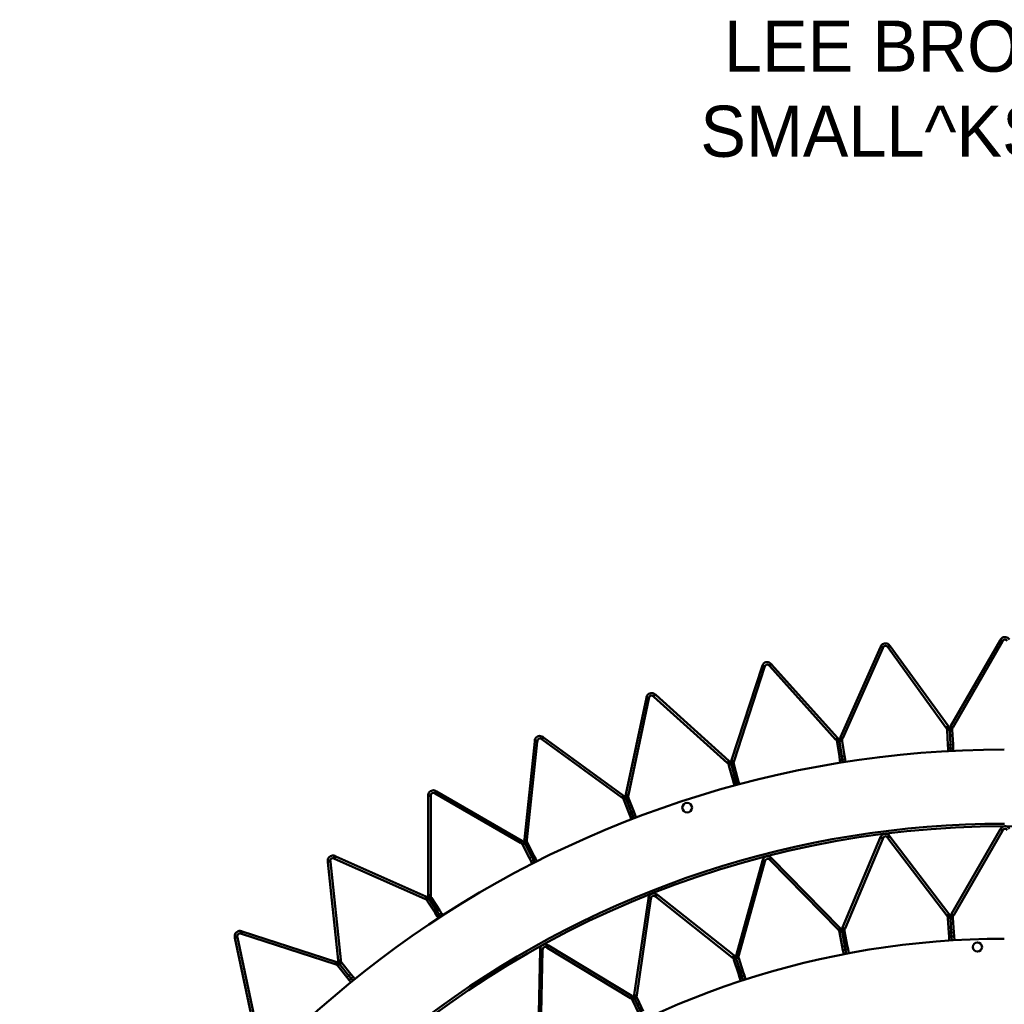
# Model space of a CAD drawing. Header units: millimetres. Extents: x 317 to 1217, y 559 to 3427.
# Tile 16 of 23: x 381 to 767, y 1314 to 1699. Entities that reach past the tile are written whole.
import ezdxf

# ---------------------------------------------------------------- set-up
doc = ezdxf.new("R2010")
doc.units = ezdxf.units.MM
for name, color, linetype, lineweight in [('Symbol (ISO)', 7, 'Continuous', 25), ('Visible (ISO)', 7, 'Continuous', 50), ('Visible Narrow (ISO)', 7, 'Continuous', 35)]:
    doc.layers.add(name, color=color, linetype=linetype, lineweight=lineweight)
doc.styles.add('Note Text (ISO)', font='tahoma.ttf')

msp = doc.modelspace()

# ---------------------------------------------------------------- linework, layer by layer
at = {"layer": 'Visible (ISO)'}
for p, q in [((745.78, 1423.17), (765.07, 1456.57)), ((765.24, 1456.86), (765.07, 1456.57)), ((765.24, 1456.86), (765.72, 1456.58)), ((765.72, 1456.58), (766.1, 1456.36)), ((702.54, 1418.69), (718.23, 1453.92)), ((719.14, 1453.51), (703.45, 1418.28)), ((718.36, 1454.23), (718.23, 1453.92)), ((718.36, 1454.23), (718.88, 1454)), ((718.88, 1454), (719.28, 1453.82)), ((719.14, 1453.51), (719.28, 1453.82)), ((721.36, 1454.26), (721, 1454)), ((721, 1454), (721.2, 1453.73)), ((743.87, 1422.53), (721.2, 1453.73)), ((721.81, 1454.59), (721.36, 1454.26)), ((722.01, 1454.31), (721.81, 1454.59)), ((722.01, 1454.31), (744.68, 1423.11)), ((765.93, 1456.07), (746.65, 1422.67)), ((765.93, 1456.07), (766.1, 1456.36)), ((660, 1409.7), (671.92, 1446.38)), ((672.87, 1446.07), (660.95, 1409.39)), ((672.03, 1446.7), (671.92, 1446.38)), ((672.03, 1446.7), (672.56, 1446.53)), ((672.56, 1446.53), (672.98, 1446.39)), ((672.87, 1446.07), (672.98, 1446.39)), ((675, 1447.05), (674.67, 1446.75)), ((674.67, 1446.75), (674.9, 1446.5)), ((700.7, 1417.84), (674.9, 1446.5)), ((675.41, 1447.42), (675, 1447.05)), ((675.64, 1447.17), (675.41, 1447.42)), ((675.64, 1447.17), (701.45, 1418.51)), ((618.64, 1396.32), (626.66, 1434.05)), ((627.63, 1433.84), (619.62, 1396.12)), ((626.73, 1434.38), (626.66, 1434.05)), ((626.73, 1434.38), (627.27, 1434.26)), ((627.27, 1434.26), (627.7, 1434.17)), ((627.63, 1433.84), (627.7, 1434.17)), ((629.65, 1435.03), (629.35, 1434.71)), ((629.35, 1434.71), (629.6, 1434.48)), ((658.26, 1408.67), (629.6, 1434.48)), ((630.02, 1435.45), (629.65, 1435.03)), ((630.27, 1435.22), (630.02, 1435.45)), ((630.27, 1435.22), (658.93, 1409.42)), ((743.87, 1422.53), (744.12, 1422.18)), ((744.47, 1422.44), (744.12, 1422.18)), ((744.93, 1422.77), (744.47, 1422.44)), ((744.93, 1422.77), (744.68, 1423.11)), ((745.78, 1423.17), (745.57, 1422.8)), ((745.57, 1422.8), (746.06, 1422.52)), ((745.87, 1421.73), (746.3, 1421.75)), ((746.06, 1422.52), (746.44, 1422.3)), ((746.32, 1421.52), (746.3, 1421.75)), ((746.44, 1422.3), (746.65, 1422.67)), ((585.8, 1418.34), (585.54, 1417.99)), ((585.54, 1417.99), (585.81, 1417.79)), ((586.13, 1418.79), (585.8, 1418.34)), ((586.4, 1418.6), (586.13, 1418.79)), ((586.4, 1418.6), (617.6, 1395.93)), ((701.73, 1418.2), (701.31, 1417.82)), ((701.73, 1418.2), (701.45, 1418.51)), ((702.54, 1418.69), (702.37, 1418.3)), ((702.37, 1418.3), (702.88, 1418.07)), ((702.88, 1418.07), (703.28, 1417.89)), ((703.28, 1417.89), (703.45, 1418.28)), ((744.75, 1421.67), (744.31, 1421.65)), ((744.31, 1421.65), (744.32, 1421.41)), ((744.62, 1415.71), (744.32, 1421.41)), ((745.31, 1421.7), (744.75, 1421.67)), ((745.31, 1421.7), (745.87, 1421.73)), ((745.31, 1421.7), (745.32, 1421.46)), ((745.32, 1421.46), (745.31, 1421.7)), ((745.62, 1415.76), (745.32, 1421.46)), ((745.32, 1421.46), (745.62, 1415.76)), ((746.32, 1421.52), (746.62, 1415.82)), ((578.9, 1378.69), (582.93, 1417.05)), ((583.92, 1416.94), (579.89, 1378.59)), ((582.96, 1417.39), (582.93, 1417.05)), ((582.96, 1417.39), (583.52, 1417.33)), ((583.52, 1417.33), (583.96, 1417.28)), ((583.92, 1416.94), (583.96, 1417.28)), ((617.02, 1395.12), (585.81, 1417.79)), ((700.7, 1417.84), (700.99, 1417.53)), ((701.31, 1417.82), (700.99, 1417.53)), ((701.67, 1417.08), (701.23, 1417.01)), ((701.23, 1417.01), (701.27, 1416.78)), ((702.16, 1411.14), (701.27, 1416.78)), ((702.22, 1417.17), (701.67, 1417.08)), ((702.22, 1417.17), (702.77, 1417.26)), ((702.22, 1417.17), (702.26, 1416.94)), ((702.26, 1416.94), (702.22, 1417.17)), ((703.15, 1411.3), (702.26, 1416.94)), ((702.26, 1416.94), (703.15, 1411.3)), ((702.77, 1417.26), (703.21, 1417.33)), ((703.24, 1417.09), (703.21, 1417.33)), ((703.24, 1417.09), (704.14, 1411.46)), ((744.69, 1414.25), (744.62, 1415.71)), ((744.69, 1414.25), (745.69, 1414.3)), ((744.75, 1413.26), (744.69, 1414.25)), ((745.69, 1414.3), (745.62, 1415.76)), ((745.62, 1415.76), (745.69, 1414.3)), ((745.69, 1414.3), (746.69, 1414.35)), ((745.69, 1414.3), (745.75, 1413.31)), ((745.69, 1414.3), (745.75, 1413.31)), ((746.62, 1415.82), (746.69, 1414.35)), ((746.74, 1413.36), (746.69, 1414.35)), ((702.39, 1409.7), (702.16, 1411.14)), ((703.38, 1409.85), (703.15, 1411.3)), ((703.15, 1411.3), (703.38, 1409.85)), ((704.14, 1411.46), (704.37, 1410.01)), ((658.26, 1408.67), (658.58, 1408.39)), ((658.87, 1408.72), (658.58, 1408.39)), ((659.25, 1409.13), (658.87, 1408.72)), ((659.3, 1408.02), (658.88, 1407.9)), ((658.88, 1407.9), (658.94, 1407.68)), ((659.25, 1409.13), (658.93, 1409.42)), ((660.41, 1402.16), (658.94, 1407.68)), ((659.84, 1408.16), (659.3, 1408.02)), ((659.84, 1408.16), (660.38, 1408.31)), ((659.84, 1408.16), (659.9, 1407.94)), ((659.9, 1407.94), (659.84, 1408.16)), ((660, 1409.7), (659.87, 1409.3)), ((659.87, 1409.3), (660.4, 1409.13)), ((661.38, 1402.42), (659.9, 1407.94)), ((659.9, 1407.94), (661.38, 1402.42)), ((660.38, 1408.31), (660.81, 1408.42)), ((660.4, 1409.13), (660.82, 1408.99)), ((660.87, 1408.19), (660.81, 1408.42)), ((660.82, 1408.99), (660.95, 1409.39)), ((660.87, 1408.19), (662.35, 1402.68)), ((702.39, 1409.7), (703.38, 1409.85)), ((702.55, 1408.71), (702.39, 1409.7)), ((703.38, 1409.85), (704.37, 1410.01)), ((703.38, 1409.85), (703.53, 1408.87)), ((703.38, 1409.85), (703.53, 1408.87)), ((704.52, 1409.03), (704.37, 1410.01)), ((662.35, 1402.68), (662.73, 1401.27)), ((660.79, 1400.75), (660.41, 1402.16)), ((660.79, 1400.75), (661.76, 1401.01)), ((661.05, 1399.79), (660.79, 1400.75)), ((661.76, 1401.01), (661.38, 1402.42)), ((661.38, 1402.42), (661.76, 1401.01)), ((661.76, 1401.01), (662.73, 1401.27)), ((661.76, 1401.01), (662.02, 1400.05)), ((661.76, 1401.01), (662.02, 1400.05)), ((662.98, 1400.31), (662.73, 1401.27)), ((541.22, 1395.91), (541.78, 1395.91)), ((541.22, 1395.91), (541.22, 1395.57)), ((541.22, 1357.01), (541.22, 1395.57)), ((541.78, 1395.91), (542.22, 1395.91)), ((542.22, 1395.57), (542.22, 1395.91)), ((542.22, 1395.57), (542.22, 1357.01)), ((543.94, 1397.16), (543.72, 1396.78)), ((543.72, 1396.78), (544.01, 1396.61)), ((544.22, 1397.64), (543.94, 1397.16)), ((577.41, 1377.32), (544.01, 1396.61)), ((544.51, 1397.47), (544.22, 1397.64)), ((544.51, 1397.47), (577.91, 1378.19)), ((617.02, 1395.12), (617.36, 1394.87)), ((617.62, 1395.22), (617.36, 1394.87)), ((617.95, 1395.68), (617.6, 1395.93)), ((617.95, 1395.68), (617.62, 1395.22)), ((618.64, 1394.78), (618.12, 1394.57)), ((618.64, 1396.32), (618.55, 1395.91)), ((618.55, 1395.91), (619.1, 1395.79)), ((618.64, 1394.78), (619.16, 1394.98)), ((618.64, 1394.78), (618.72, 1394.56)), ((618.72, 1394.56), (618.64, 1394.78)), ((619.1, 1395.79), (619.53, 1395.7)), ((619.16, 1394.98), (619.57, 1395.13)), ((619.53, 1395.7), (619.62, 1396.12)), ((619.66, 1394.91), (619.57, 1395.13)), ((619.66, 1394.91), (621.7, 1389.59)), ((618.12, 1394.57), (617.7, 1394.42)), ((617.7, 1394.42), (617.79, 1394.2)), ((619.83, 1388.87), (617.79, 1394.2)), ((620.77, 1389.23), (618.72, 1394.56)), ((618.72, 1394.56), (620.77, 1389.23)), ((620.36, 1387.5), (619.83, 1388.87)), ((620.36, 1387.5), (621.29, 1387.86)), ((620.72, 1386.57), (620.36, 1387.5)), ((621.29, 1387.86), (620.77, 1389.23)), ((620.77, 1389.23), (621.29, 1387.86)), ((621.29, 1387.86), (622.23, 1388.22)), ((621.29, 1387.86), (621.65, 1386.93)), ((621.29, 1387.86), (621.65, 1386.93)), ((621.7, 1389.59), (622.23, 1388.22)), ((622.58, 1387.29), (622.23, 1388.22)), ((703.44, 1344.32), (718.18, 1379.38)), ((718.31, 1379.69), (718.18, 1379.38)), ((718.31, 1379.69), (718.83, 1379.48)), ((718.83, 1379.48), (719.23, 1379.31)), ((721.3, 1379.79), (720.95, 1379.52)), ((720.95, 1379.52), (721.16, 1379.25)), ((721.75, 1380.13), (721.3, 1379.79)), ((721.96, 1379.86), (721.75, 1380.13)), ((721.96, 1379.86), (744.95, 1349.56)), ((746.05, 1349.63), (765.06, 1382.57)), ((765.93, 1382.07), (746.91, 1349.13)), ((765.24, 1382.86), (765.06, 1382.57)), ((765.24, 1382.86), (765.72, 1382.58)), ((765.72, 1382.58), (766.1, 1382.36)), ((765.93, 1382.07), (766.1, 1382.36)), ((577.41, 1377.32), (577.78, 1377.11)), ((578, 1377.49), (577.78, 1377.11)), ((578.28, 1377.98), (577.91, 1378.19)), ((578.28, 1377.98), (578, 1377.49)), ((578.56, 1376.9), (578.17, 1376.7)), ((578.17, 1376.7), (578.28, 1376.49)), ((580.87, 1371.4), (578.28, 1376.49)), ((579.06, 1377.15), (578.56, 1376.9)), ((578.9, 1378.69), (578.85, 1378.27)), ((578.85, 1378.27), (579.41, 1378.21)), ((579.06, 1377.15), (579.56, 1377.41)), ((579.06, 1377.15), (579.17, 1376.94)), ((579.17, 1376.94), (579.06, 1377.15)), ((581.76, 1371.86), (579.17, 1376.94)), ((579.17, 1376.94), (581.76, 1371.86)), ((579.41, 1378.21), (579.85, 1378.17)), ((579.56, 1377.41), (579.95, 1377.61)), ((579.85, 1378.17), (579.89, 1378.59)), ((580.06, 1377.4), (579.95, 1377.61)), ((580.06, 1377.4), (582.65, 1372.31)), ((719.1, 1378.99), (704.36, 1343.93)), ((719.1, 1378.99), (719.23, 1379.31)), ((744.15, 1348.96), (721.16, 1379.25)), ((504.52, 1371.72), (504.34, 1371.31)), ((504.75, 1372.23), (504.52, 1371.72)), ((505.06, 1372.09), (504.75, 1372.23)), ((505.06, 1372.09), (540.29, 1356.4)), ((582.42, 1370.55), (581.76, 1371.86)), ((581.76, 1371.86), (582.42, 1370.55)), ((582.65, 1372.31), (583.31, 1371.01)), ((501.94, 1370.19), (502.5, 1370.25)), ((501.94, 1370.19), (501.98, 1369.85)), ((506.01, 1331.5), (501.98, 1369.85)), ((502.5, 1370.25), (502.94, 1370.3)), ((502.97, 1369.96), (502.94, 1370.3)), ((502.97, 1369.96), (507.01, 1331.6)), ((504.34, 1371.31), (504.65, 1371.18)), ((539.88, 1355.49), (504.65, 1371.18)), ((581.53, 1370.1), (580.87, 1371.4)), ((581.53, 1370.1), (582.42, 1370.55)), ((581.98, 1369.21), (581.53, 1370.1)), ((582.42, 1370.55), (583.31, 1371.01)), ((582.42, 1370.55), (582.87, 1369.67)), ((582.42, 1370.55), (582.87, 1369.67)), ((583.77, 1370.12), (583.31, 1371.01)), ((661.84, 1333.71), (672.06, 1370.34)), ((673.03, 1370.07), (662.8, 1333.44)), ((672.16, 1370.67), (672.06, 1370.34)), ((672.16, 1370.67), (672.7, 1370.52)), ((672.7, 1370.52), (673.12, 1370.4)), ((673.03, 1370.07), (673.12, 1370.4)), ((675.11, 1371.14), (674.8, 1370.83)), ((674.8, 1370.83), (675.04, 1370.59)), ((701.65, 1343.41), (675.04, 1370.59)), ((675.51, 1371.53), (675.11, 1371.14)), ((675.75, 1371.29), (675.51, 1371.53)), ((675.75, 1371.29), (702.36, 1344.11)), ((540.68, 1356.23), (540.29, 1356.4)), ((541.22, 1357.01), (541.22, 1356.58)), ((541.22, 1356.58), (541.78, 1356.58)), ((541.78, 1356.58), (542.22, 1356.58)), ((542.22, 1356.58), (542.22, 1357.01)), ((630.37, 1356.76), (630.09, 1356.42)), ((630.09, 1356.42), (630.36, 1356.21)), ((630.72, 1357.2), (630.37, 1356.76)), ((630.98, 1356.99), (630.72, 1357.2)), ((630.98, 1356.99), (660.79, 1333.37)), ((539.88, 1355.49), (540.27, 1355.32)), ((540.45, 1355.72), (540.27, 1355.32)), ((540.68, 1356.23), (540.45, 1355.72)), ((541.07, 1355.19), (540.7, 1354.95)), ((540.7, 1354.95), (540.83, 1354.75)), ((543.94, 1349.96), (540.83, 1354.75)), ((541.54, 1355.49), (541.07, 1355.19)), ((541.54, 1355.49), (542.01, 1355.8)), ((541.54, 1355.49), (541.67, 1355.29)), ((541.67, 1355.29), (541.54, 1355.49)), ((544.78, 1350.51), (541.67, 1355.29)), ((541.67, 1355.29), (544.78, 1350.51)), ((542.01, 1355.8), (542.38, 1356.04)), ((542.51, 1355.84), (542.38, 1356.04)), ((542.51, 1355.84), (545.62, 1351.05)), ((621.89, 1317.97), (627.44, 1355.59)), ((628.43, 1355.44), (622.88, 1317.82)), ((627.49, 1355.93), (627.44, 1355.59)), ((627.49, 1355.93), (628.05, 1355.85)), ((628.05, 1355.85), (628.48, 1355.78)), ((628.43, 1355.44), (628.48, 1355.78)), ((660.17, 1332.58), (630.36, 1356.21)), ((544.74, 1348.74), (543.94, 1349.96)), ((544.74, 1348.74), (545.57, 1349.28)), ((545.28, 1347.9), (544.74, 1348.74)), ((545.57, 1349.28), (544.78, 1350.51)), ((544.78, 1350.51), (545.57, 1349.28)), ((545.57, 1349.28), (546.41, 1349.82)), ((545.57, 1349.28), (546.12, 1348.45)), ((545.57, 1349.28), (546.12, 1348.45)), ((545.62, 1351.05), (546.41, 1349.82)), ((546.96, 1348.99), (546.41, 1349.82)), ((744.15, 1348.96), (744.39, 1348.65)), ((744.74, 1348.91), (744.39, 1348.65)), ((745.19, 1349.25), (744.74, 1348.91)), ((745.19, 1349.25), (744.95, 1349.56)), ((746.05, 1349.63), (745.85, 1349.29)), ((745.85, 1349.29), (746.34, 1349.01)), ((746.34, 1349.01), (746.72, 1348.79)), ((746.72, 1348.79), (746.91, 1349.13)), ((745.03, 1348.13), (744.59, 1348.1)), ((744.59, 1348.1), (744.6, 1347.89)), ((744.96, 1342.18), (744.6, 1347.89)), ((745.59, 1348.17), (745.03, 1348.13)), ((745.59, 1348.17), (746.15, 1348.2)), ((745.59, 1348.17), (745.6, 1347.96)), ((745.6, 1347.96), (745.59, 1348.17)), ((745.96, 1342.25), (745.6, 1347.96)), ((745.6, 1347.96), (745.96, 1342.25)), ((746.15, 1348.2), (746.59, 1348.23)), ((746.6, 1348.02), (746.59, 1348.23)), ((746.6, 1348.02), (746.96, 1342.31)), ((467.98, 1342.29), (467.84, 1341.87)), ((467.84, 1341.87), (468.16, 1341.77)), ((468.15, 1342.82), (467.98, 1342.29)), ((468.47, 1342.72), (468.15, 1342.82)), ((504.84, 1329.85), (468.16, 1341.77)), ((468.47, 1342.72), (505.15, 1330.8)), ((701.65, 1343.41), (701.92, 1343.13)), ((702.23, 1343.44), (701.92, 1343.13)), ((702.62, 1342.7), (702.19, 1342.62)), ((702.19, 1342.62), (702.23, 1342.41)), ((702.63, 1343.83), (702.23, 1343.44)), ((703.3, 1336.79), (702.23, 1342.41)), ((702.63, 1343.83), (702.36, 1344.11)), ((703.17, 1342.81), (702.62, 1342.7)), ((703.17, 1342.81), (703.72, 1342.91)), ((703.17, 1342.81), (703.21, 1342.6)), ((703.21, 1342.6), (703.17, 1342.81)), ((704.28, 1336.98), (703.21, 1342.6)), ((703.21, 1342.6), (704.28, 1336.98)), ((703.44, 1344.32), (703.29, 1343.96)), ((703.29, 1343.96), (703.81, 1343.74)), ((703.72, 1342.91), (704.15, 1343)), ((703.81, 1343.74), (704.21, 1343.57)), ((704.19, 1342.79), (704.15, 1343)), ((704.19, 1342.79), (705.26, 1337.17)), ((704.21, 1343.57), (704.36, 1343.93)), ((745.06, 1340.72), (744.96, 1342.18)), ((746.05, 1340.79), (745.96, 1342.25)), ((745.96, 1342.25), (746.05, 1340.79)), ((746.05, 1340.79), (747.05, 1340.85)), ((746.96, 1342.31), (747.05, 1340.85)), ((747.15, 1339.27), (747.05, 1340.85)), ((465.58, 1340.51), (466.12, 1340.62)), ((465.58, 1340.51), (465.65, 1340.17)), ((473.66, 1302.45), (465.65, 1340.17)), ((466.12, 1340.62), (466.55, 1340.71)), ((466.62, 1340.38), (466.55, 1340.71)), ((466.62, 1340.38), (474.64, 1302.66)), ((588.07, 1337.38), (587.78, 1336.9)), ((588.36, 1337.2), (588.07, 1337.38)), ((588.36, 1337.2), (620.89, 1317.5)), ((704.56, 1335.54), (704.28, 1336.98)), ((704.28, 1336.98), (704.56, 1335.54)), ((705.26, 1337.17), (705.54, 1335.73)), ((745.06, 1340.72), (746.05, 1340.79)), ((745.15, 1339.15), (745.06, 1340.72)), ((746.05, 1340.79), (746.15, 1339.21)), ((746.05, 1340.79), (746.15, 1339.21)), ((584.23, 1297.34), (585.03, 1335.37)), ((585.03, 1335.71), (585.59, 1335.7)), ((585.03, 1335.71), (585.03, 1335.37)), ((586.03, 1335.34), (585.23, 1297.32)), ((585.59, 1335.7), (586.03, 1335.69)), ((586.03, 1335.34), (586.03, 1335.69)), ((587.78, 1336.9), (587.55, 1336.52)), ((587.55, 1336.52), (587.84, 1336.34)), ((620.37, 1316.64), (587.84, 1336.34)), ((661.1, 1333.12), (660.79, 1333.37)), ((661.84, 1333.71), (661.73, 1333.33)), ((661.73, 1333.33), (662.27, 1333.18)), ((662.27, 1333.18), (662.69, 1333.06)), ((662.69, 1333.06), (662.8, 1333.44)), ((703.57, 1335.36), (703.3, 1336.79)), ((703.57, 1335.36), (704.56, 1335.54)), ((703.87, 1333.8), (703.57, 1335.36)), ((704.56, 1335.54), (705.54, 1335.73)), ((704.56, 1335.54), (704.85, 1333.99)), ((704.56, 1335.54), (704.85, 1333.99)), ((705.83, 1334.18), (705.54, 1335.73)), ((504.84, 1329.85), (505.25, 1329.72)), ((505.55, 1330.67), (505.15, 1330.8)), ((505.38, 1330.14), (505.25, 1329.72)), ((505.55, 1330.67), (505.38, 1330.14)), ((506.06, 1329.67), (505.71, 1329.4)), ((505.71, 1329.4), (505.86, 1329.21)), ((506.01, 1331.5), (506.06, 1331.08)), ((506.06, 1331.08), (506.61, 1331.14)), ((506.49, 1330.03), (506.06, 1329.67)), ((506.49, 1330.03), (506.93, 1330.38)), ((506.49, 1330.03), (506.64, 1329.84)), ((506.64, 1329.84), (506.49, 1330.03)), ((506.61, 1331.14), (507.05, 1331.18)), ((510.23, 1325.41), (506.64, 1329.84)), ((506.64, 1329.84), (510.23, 1325.41)), ((506.93, 1330.38), (507.27, 1330.66)), ((507.05, 1331.18), (507.01, 1331.6)), ((507.42, 1330.47), (507.27, 1330.66)), ((507.42, 1330.47), (511.01, 1326.04)), ((660.17, 1332.58), (660.47, 1332.34)), ((660.75, 1332.69), (660.47, 1332.34)), ((661.1, 1333.12), (660.75, 1332.69)), ((661.22, 1332), (660.8, 1331.87)), ((660.8, 1331.87), (660.87, 1331.67)), ((662.64, 1326.22), (660.87, 1331.67)), ((661.76, 1332.18), (661.22, 1332)), ((661.76, 1332.18), (662.29, 1332.35)), ((661.76, 1332.18), (661.82, 1331.97)), ((661.82, 1331.97), (661.76, 1332.18)), ((663.59, 1326.53), (661.82, 1331.97)), ((661.82, 1331.97), (663.59, 1326.53)), ((662.29, 1332.35), (662.71, 1332.48)), ((662.77, 1332.28), (662.71, 1332.48)), ((662.77, 1332.28), (664.54, 1326.84)), ((509.45, 1324.78), (505.86, 1329.21)), ((511.01, 1326.04), (511.93, 1324.9)), ((663.09, 1324.83), (662.64, 1326.22)), ((664.04, 1325.14), (663.59, 1326.53)), ((663.59, 1326.53), (664.04, 1325.14)), ((664.04, 1325.14), (664.99, 1325.45)), ((664.54, 1326.84), (664.99, 1325.45)), ((665.48, 1323.95), (664.99, 1325.45)), ((510.38, 1323.64), (509.45, 1324.78)), ((511.15, 1324.27), (510.23, 1325.41)), ((510.23, 1325.41), (511.15, 1324.27)), ((510.38, 1323.64), (511.15, 1324.27)), ((511, 1322.87), (510.38, 1323.64)), ((511.15, 1324.27), (511.93, 1324.9)), ((511.15, 1324.27), (511.78, 1323.5)), ((511.15, 1324.27), (511.78, 1323.5)), ((512.56, 1324.13), (511.93, 1324.9)), ((663.09, 1324.83), (664.04, 1325.14)), ((663.58, 1323.33), (663.09, 1324.83)), ((664.04, 1325.14), (664.53, 1323.64)), ((664.04, 1325.14), (664.53, 1323.64)), ((621.89, 1317.97), (621.83, 1317.58)), ((622.82, 1317.43), (622.88, 1317.82)), ((620.37, 1316.64), (620.71, 1316.44)), ((620.94, 1316.82), (620.71, 1316.44)), ((621.23, 1317.29), (620.89, 1317.5)), ((621.23, 1317.29), (620.94, 1316.82)), ((621.49, 1316.2), (621.1, 1316.01)), ((621.1, 1316.01), (621.19, 1315.82)), ((623.62, 1310.64), (621.19, 1315.82)), ((622, 1316.44), (621.49, 1316.2)), ((621.83, 1317.58), (622.39, 1317.5)), ((622, 1316.44), (622.51, 1316.67)), ((622, 1316.44), (622.09, 1316.24)), ((622.09, 1316.24), (622, 1316.44)), ((624.53, 1311.07), (622.09, 1316.24)), ((622.09, 1316.24), (624.53, 1311.07)), ((622.39, 1317.5), (622.82, 1317.43)), ((622.51, 1316.67), (622.91, 1316.86)), ((623, 1316.67), (622.91, 1316.86)), ((623, 1316.67), (625.43, 1311.49))]:
    msp.add_line(p, q, dxfattribs=at)
for centre, radius in [((642.59, 1391.16), 1.9), ((766.97, 1008.36), 375.5), ((756.17, 1336.61), 1.8)]:
    msp.add_circle(centre, radius, dxfattribs=at)
for radius, start, end in [(405.5, 90.038, 161.962), (376.5, 90.038, 161.962), (331.5, 90.0474, 161.9526)]:
    msp.add_arc((766.97, 1008.36), radius, start, end, dxfattribs=at)
for points, knots in [([(765.24, 1456.86), (765.43, 1457.21), (765.85, 1457.63), (766.43, 1457.79), (766.97, 1457.94), (767.61, 1457.83), (768.05, 1457.54), (768.36, 1457.35), (768.57, 1457.09), (768.7, 1456.86)], [1.110722, 1.110722, 1.110722, 1.110722, 1.765936, 1.765936, 1.765936, 2.391441, 2.391441, 2.391441, 2.818928, 2.818928, 2.818928, 2.818928]), ([(767.83, 1456.36), (767.72, 1456.57), (767.43, 1456.82), (767.08, 1456.86), (766.72, 1456.9), (766.36, 1456.71), (766.19, 1456.49), (766.15, 1456.45), (766.13, 1456.41), (766.1, 1456.36)], [-2.818928, -2.818928, -2.818928, -2.818928, -2.042925, -2.042925, -2.042925, -1.265434, -1.265434, -1.265434, -1.110722, -1.110722, -1.110722, -1.110722]), ([(718.36, 1454.23), (718.53, 1454.59), (718.9, 1455.05), (719.45, 1455.27), (719.98, 1455.48), (720.63, 1455.44), (721.1, 1455.2), (721.42, 1455.03), (721.66, 1454.8), (721.81, 1454.59)], [1.110722, 1.110722, 1.110722, 1.110722, 1.765936, 1.765936, 1.765936, 2.391441, 2.391441, 2.391441, 2.818928, 2.818928, 2.818928, 2.818928]), ([(721, 1454), (720.86, 1454.19), (720.55, 1454.41), (720.19, 1454.41), (719.84, 1454.41), (719.5, 1454.19), (719.35, 1453.95), (719.32, 1453.91), (719.3, 1453.86), (719.28, 1453.82)], [-2.818928, -2.818928, -2.818928, -2.818928, -2.042925, -2.042925, -2.042925, -1.265434, -1.265434, -1.265434, -1.110722, -1.110722, -1.110722, -1.110722]), ([(672.03, 1446.7), (672.15, 1447.08), (672.47, 1447.58), (673, 1447.86), (673.5, 1448.12), (674.15, 1448.14), (674.64, 1447.95), (674.98, 1447.82), (675.24, 1447.62), (675.41, 1447.42)], [1.110722, 1.110722, 1.110722, 1.110722, 1.765936, 1.765936, 1.765936, 2.391441, 2.391441, 2.391441, 2.818928, 2.818928, 2.818928, 2.818928]), ([(674.67, 1446.75), (674.51, 1446.93), (674.18, 1447.12), (673.83, 1447.08), (673.47, 1447.04), (673.16, 1446.78), (673.03, 1446.54), (673.01, 1446.49), (672.99, 1446.44), (672.98, 1446.39)], [-2.818928, -2.818928, -2.818928, -2.818928, -2.042925, -2.042925, -2.042925, -1.265434, -1.265434, -1.265434, -1.110722, -1.110722, -1.110722, -1.110722]), ([(626.73, 1434.38), (626.81, 1434.77), (627.08, 1435.3), (627.57, 1435.63), (628.04, 1435.94), (628.69, 1436.03), (629.2, 1435.89), (629.55, 1435.8), (629.83, 1435.62), (630.02, 1435.45)], [1.110722, 1.110722, 1.110722, 1.110722, 1.765936, 1.765936, 1.765936, 2.391441, 2.391441, 2.391441, 2.818928, 2.818928, 2.818928, 2.818928]), ([(629.35, 1434.71), (629.18, 1434.86), (628.83, 1435.01), (628.48, 1434.94), (628.13, 1434.87), (627.85, 1434.57), (627.75, 1434.32), (627.73, 1434.27), (627.71, 1434.22), (627.7, 1434.17)], [-2.818928, -2.818928, -2.818928, -2.818928, -2.042925, -2.042925, -2.042925, -1.265434, -1.265434, -1.265434, -1.110722, -1.110722, -1.110722, -1.110722]), ([(582.96, 1417.39), (583.01, 1417.78), (583.22, 1418.33), (583.67, 1418.71), (584.11, 1419.08), (584.74, 1419.23), (585.26, 1419.15), (585.62, 1419.1), (585.92, 1418.95), (586.13, 1418.79)], [1.110722, 1.110722, 1.110722, 1.110722, 1.765936, 1.765936, 1.765936, 2.391441, 2.391441, 2.391441, 2.818928, 2.818928, 2.818928, 2.818928]), ([(585.54, 1417.99), (585.35, 1418.12), (584.99, 1418.24), (584.65, 1418.13), (584.31, 1418.02), (584.06, 1417.7), (583.99, 1417.43), (583.97, 1417.38), (583.96, 1417.33), (583.96, 1417.28)], [-2.818928, -2.818928, -2.818928, -2.818928, -2.042925, -2.042925, -2.042925, -1.265434, -1.265434, -1.265434, -1.110722, -1.110722, -1.110722, -1.110722]), ([(541.22, 1395.91), (541.22, 1396.31), (541.37, 1396.88), (541.79, 1397.31), (542.18, 1397.71), (542.79, 1397.94), (543.32, 1397.91), (543.68, 1397.89), (543.99, 1397.77), (544.22, 1397.64)], [1.110722, 1.110722, 1.110722, 1.110722, 1.765936, 1.765936, 1.765936, 2.391441, 2.391441, 2.391441, 2.818928, 2.818928, 2.818928, 2.818928]), ([(543.72, 1396.78), (543.51, 1396.89), (543.14, 1396.97), (542.81, 1396.83), (542.49, 1396.68), (542.27, 1396.34), (542.23, 1396.06), (542.22, 1396.01), (542.22, 1395.96), (542.22, 1395.91)], [-2.818928, -2.818928, -2.818928, -2.818928, -2.042925, -2.042925, -2.042925, -1.265434, -1.265434, -1.265434, -1.110722, -1.110722, -1.110722, -1.110722]), ([(765.24, 1382.86), (765.43, 1383.21), (765.85, 1383.63), (766.43, 1383.79), (766.97, 1383.94), (767.61, 1383.83), (768.05, 1383.54), (768.36, 1383.35), (768.57, 1383.09), (768.7, 1382.86)], [1.106512, 1.106512, 1.106512, 1.106512, 1.761726, 1.761726, 1.761726, 2.387231, 2.387231, 2.387231, 2.814719, 2.814719, 2.814719, 2.814719]), ([(718.31, 1379.69), (718.47, 1380.06), (718.83, 1380.53), (719.38, 1380.76), (719.9, 1380.98), (720.55, 1380.95), (721.02, 1380.72), (721.35, 1380.56), (721.59, 1380.34), (721.75, 1380.13)], [1.106512, 1.106512, 1.106512, 1.106512, 1.761726, 1.761726, 1.761726, 2.387231, 2.387231, 2.387231, 2.814719, 2.814719, 2.814719, 2.814719]), ([(720.95, 1379.52), (720.81, 1379.71), (720.5, 1379.93), (720.14, 1379.92), (719.78, 1379.91), (719.45, 1379.68), (719.3, 1379.44), (719.28, 1379.4), (719.25, 1379.35), (719.23, 1379.31)], [-2.814719, -2.814719, -2.814719, -2.814719, -2.038715, -2.038715, -2.038715, -1.261225, -1.261225, -1.261225, -1.106512, -1.106512, -1.106512, -1.106512]), ([(767.83, 1382.36), (767.72, 1382.57), (767.43, 1382.82), (767.08, 1382.86), (766.72, 1382.9), (766.36, 1382.71), (766.19, 1382.49), (766.15, 1382.45), (766.13, 1382.41), (766.1, 1382.36)], [-2.814719, -2.814719, -2.814719, -2.814719, -2.038715, -2.038715, -2.038715, -1.261225, -1.261225, -1.261225, -1.106512, -1.106512, -1.106512, -1.106512]), ([(501.94, 1370.19), (501.9, 1370.59), (502, 1371.17), (502.36, 1371.64), (502.72, 1372.08), (503.3, 1372.37), (503.83, 1372.4), (504.19, 1372.42), (504.51, 1372.33), (504.75, 1372.23)], [1.110722, 1.110722, 1.110722, 1.110722, 1.765936, 1.765936, 1.765936, 2.391441, 2.391441, 2.391441, 2.818928, 2.818928, 2.818928, 2.818928]), ([(672.16, 1370.67), (672.26, 1371.05), (672.56, 1371.56), (673.08, 1371.86), (673.57, 1372.15), (674.22, 1372.19), (674.72, 1372.03), (675.06, 1371.91), (675.33, 1371.72), (675.51, 1371.53)], [1.106512, 1.106512, 1.106512, 1.106512, 1.761726, 1.761726, 1.761726, 2.387231, 2.387231, 2.387231, 2.814719, 2.814719, 2.814719, 2.814719]), ([(504.34, 1371.31), (504.13, 1371.41), (503.75, 1371.45), (503.44, 1371.27), (503.13, 1371.09), (502.95, 1370.72), (502.94, 1370.45), (502.93, 1370.39), (502.93, 1370.34), (502.94, 1370.3)], [-2.818928, -2.818928, -2.818928, -2.818928, -2.042925, -2.042925, -2.042925, -1.265434, -1.265434, -1.265434, -1.110722, -1.110722, -1.110722, -1.110722]), ([(674.8, 1370.83), (674.63, 1371), (674.29, 1371.17), (673.94, 1371.12), (673.58, 1371.07), (673.28, 1370.79), (673.17, 1370.54), (673.15, 1370.49), (673.13, 1370.44), (673.12, 1370.4)], [-2.814719, -2.814719, -2.814719, -2.814719, -2.038715, -2.038715, -2.038715, -1.261225, -1.261225, -1.261225, -1.106512, -1.106512, -1.106512, -1.106512]), ([(627.49, 1355.93), (627.55, 1356.32), (627.79, 1356.87), (628.26, 1357.23), (628.71, 1357.57), (629.35, 1357.7), (629.87, 1357.6), (630.22, 1357.53), (630.51, 1357.37), (630.72, 1357.2)], [1.106512, 1.106512, 1.106512, 1.106512, 1.761726, 1.761726, 1.761726, 2.387231, 2.387231, 2.387231, 2.814719, 2.814719, 2.814719, 2.814719]), ([(630.09, 1356.42), (629.91, 1356.57), (629.55, 1356.7), (629.21, 1356.6), (628.86, 1356.51), (628.6, 1356.19), (628.52, 1355.93), (628.5, 1355.88), (628.49, 1355.83), (628.48, 1355.78)], [-2.814719, -2.814719, -2.814719, -2.814719, -2.038715, -2.038715, -2.038715, -1.261225, -1.261225, -1.261225, -1.106512, -1.106512, -1.106512, -1.106512]), ([(465.58, 1340.51), (465.49, 1340.9), (465.52, 1341.49), (465.84, 1341.99), (466.14, 1342.47), (466.7, 1342.81), (467.22, 1342.9), (467.57, 1342.95), (467.9, 1342.9), (468.15, 1342.82)], [1.110722, 1.110722, 1.110722, 1.110722, 1.765936, 1.765936, 1.765936, 2.391441, 2.391441, 2.391441, 2.818928, 2.818928, 2.818928, 2.818928]), ([(467.84, 1341.87), (467.62, 1341.95), (467.24, 1341.94), (466.95, 1341.73), (466.66, 1341.52), (466.52, 1341.14), (466.53, 1340.87), (466.54, 1340.81), (466.54, 1340.76), (466.55, 1340.71)], [-2.818928, -2.818928, -2.818928, -2.818928, -2.042925, -2.042925, -2.042925, -1.265434, -1.265434, -1.265434, -1.110722, -1.110722, -1.110722, -1.110722]), ([(585.03, 1335.71), (585.04, 1336.11), (585.21, 1336.67), (585.63, 1337.09), (586.04, 1337.49), (586.65, 1337.7), (587.18, 1337.66), (587.54, 1337.63), (587.85, 1337.51), (588.07, 1337.38)], [1.106512, 1.106512, 1.106512, 1.106512, 1.761726, 1.761726, 1.761726, 2.387231, 2.387231, 2.387231, 2.814719, 2.814719, 2.814719, 2.814719]), ([(587.55, 1336.52), (587.35, 1336.64), (586.98, 1336.73), (586.65, 1336.59), (586.32, 1336.45), (586.1, 1336.11), (586.05, 1335.84), (586.04, 1335.78), (586.03, 1335.73), (586.03, 1335.69)], [-2.814719, -2.814719, -2.814719, -2.814719, -2.038715, -2.038715, -2.038715, -1.261225, -1.261225, -1.261225, -1.106512, -1.106512, -1.106512, -1.106512])]:
    msp.add_open_spline(points, degree=3, knots=knots, dxfattribs=at)
for points in [[(744.31, 1421.65), (744.3, 1421.82), (744.24, 1422.02), (744.12, 1422.18)], [(744.93, 1422.77), (745.17, 1422.44), (745.29, 1422.05), (745.31, 1421.7)], [(745.31, 1421.7), (745.29, 1422.05), (745.37, 1422.45), (745.57, 1422.8)], [(746.44, 1422.3), (746.33, 1422.13), (746.3, 1421.93), (746.3, 1421.75)], [(701.73, 1418.2), (702, 1417.89), (702.16, 1417.52), (702.22, 1417.17)], [(702.22, 1417.17), (702.16, 1417.52), (702.2, 1417.92), (702.37, 1418.3)], [(703.28, 1417.89), (703.2, 1417.7), (703.18, 1417.5), (703.21, 1417.33)], [(701.23, 1417.01), (701.2, 1417.19), (701.12, 1417.37), (700.99, 1417.53)], [(658.88, 1407.9), (658.83, 1408.08), (658.73, 1408.25), (658.58, 1408.39)], [(659.25, 1409.13), (659.55, 1408.86), (659.75, 1408.51), (659.84, 1408.16)], [(659.84, 1408.16), (659.75, 1408.51), (659.74, 1408.91), (659.87, 1409.3)], [(660.82, 1408.99), (660.76, 1408.79), (660.76, 1408.59), (660.81, 1408.42)], [(617.7, 1394.42), (617.64, 1394.58), (617.53, 1394.75), (617.36, 1394.87)], [(617.95, 1395.68), (618.28, 1395.44), (618.51, 1395.11), (618.64, 1394.78)], [(618.64, 1394.78), (618.51, 1395.11), (618.46, 1395.51), (618.55, 1395.91)], [(619.53, 1395.7), (619.48, 1395.5), (619.51, 1395.3), (619.57, 1395.13)], [(578.17, 1376.7), (578.09, 1376.86), (577.96, 1377.01), (577.78, 1377.11)], [(578.28, 1377.98), (578.63, 1377.77), (578.9, 1377.47), (579.06, 1377.15)], [(579.06, 1377.15), (578.9, 1377.47), (578.81, 1377.86), (578.85, 1378.27)], [(579.85, 1378.17), (579.83, 1377.96), (579.87, 1377.77), (579.95, 1377.61)], [(541.54, 1355.49), (541.35, 1355.79), (541.22, 1356.17), (541.22, 1356.58)], [(542.22, 1356.58), (542.22, 1356.38), (542.28, 1356.19), (542.38, 1356.04)], [(540.7, 1354.95), (540.61, 1355.1), (540.46, 1355.23), (540.27, 1355.32)], [(540.68, 1356.23), (541.05, 1356.06), (541.35, 1355.79), (541.54, 1355.49)], [(744.59, 1348.1), (744.58, 1348.28), (744.52, 1348.48), (744.39, 1348.65)], [(745.19, 1349.25), (745.44, 1348.92), (745.57, 1348.53), (745.59, 1348.17)], [(745.59, 1348.17), (745.57, 1348.53), (745.64, 1348.93), (745.85, 1349.29)], [(746.72, 1348.79), (746.61, 1348.61), (746.58, 1348.41), (746.59, 1348.23)], [(702.19, 1342.62), (702.15, 1342.8), (702.07, 1342.98), (701.92, 1343.13)], [(702.63, 1343.83), (702.93, 1343.53), (703.1, 1343.16), (703.17, 1342.81)], [(703.17, 1342.81), (703.1, 1343.16), (703.13, 1343.57), (703.29, 1343.96)], [(704.21, 1343.57), (704.13, 1343.38), (704.12, 1343.17), (704.15, 1343)], [(661.76, 1332.18), (661.64, 1332.52), (661.62, 1332.93), (661.73, 1333.33)], [(505.71, 1329.4), (505.6, 1329.54), (505.44, 1329.66), (505.25, 1329.72)], [(505.55, 1330.67), (505.94, 1330.54), (506.27, 1330.3), (506.49, 1330.03)], [(506.49, 1330.03), (506.27, 1330.3), (506.1, 1330.67), (506.06, 1331.08)], [(507.05, 1331.18), (507.07, 1330.98), (507.16, 1330.79), (507.27, 1330.66)], [(660.8, 1331.87), (660.75, 1332.04), (660.64, 1332.21), (660.47, 1332.34)], [(661.1, 1333.12), (661.42, 1332.86), (661.64, 1332.52), (661.76, 1332.18)], [(662.69, 1333.06), (662.64, 1332.86), (662.65, 1332.66), (662.71, 1332.48)], [(621.1, 1316.01), (621.02, 1316.17), (620.89, 1316.33), (620.71, 1316.44)], [(621.23, 1317.29), (621.59, 1317.08), (621.85, 1316.76), (622, 1316.44)], [(622, 1316.44), (621.85, 1316.76), (621.77, 1317.16), (621.83, 1317.58)], [(622.82, 1317.43), (622.79, 1317.23), (622.83, 1317.02), (622.91, 1316.86)]]:
    msp.add_open_spline(points, degree=3, dxfattribs=at)
at = {"layer": 'Visible Narrow (ISO)'}
for p, q in [((765.93, 1456.07), (765.07, 1456.57)), ((719.14, 1453.51), (718.23, 1453.92)), ((721.2, 1453.73), (722.01, 1454.31)), ((672.87, 1446.07), (671.92, 1446.38)), ((674.9, 1446.5), (675.64, 1447.17)), ((627.63, 1433.84), (626.66, 1434.05)), ((629.6, 1434.48), (630.27, 1435.22)), ((743.87, 1422.53), (744.68, 1423.11)), ((746.65, 1422.67), (745.78, 1423.17)), ((585.81, 1417.79), (586.4, 1418.6)), ((700.7, 1417.84), (701.45, 1418.51)), ((703.45, 1418.28), (702.54, 1418.69)), ((744.32, 1421.41), (745.32, 1421.46)), ((746.32, 1421.52), (745.32, 1421.46)), ((583.92, 1416.94), (582.93, 1417.05)), ((701.27, 1416.78), (702.26, 1416.94)), ((703.24, 1417.09), (702.26, 1416.94)), ((745.62, 1415.76), (744.62, 1415.71)), ((746.62, 1415.82), (745.62, 1415.76)), ((703.15, 1411.3), (702.16, 1411.14)), ((704.14, 1411.46), (703.15, 1411.3)), ((658.26, 1408.67), (658.93, 1409.42)), ((658.94, 1407.68), (659.9, 1407.94)), ((660.87, 1408.19), (659.9, 1407.94)), ((660.95, 1409.39), (660, 1409.7)), ((662.35, 1402.68), (661.38, 1402.42)), ((661.38, 1402.42), (660.41, 1402.16)), ((542.22, 1395.57), (541.22, 1395.57)), ((544.01, 1396.61), (544.51, 1397.47)), ((617.02, 1395.12), (617.6, 1395.93)), ((619.62, 1396.12), (618.64, 1396.32)), ((619.66, 1394.91), (618.72, 1394.56)), ((617.79, 1394.2), (618.72, 1394.56)), ((620.77, 1389.23), (619.83, 1388.87)), ((621.7, 1389.59), (620.77, 1389.23)), ((719.1, 1378.99), (718.18, 1379.38)), ((721.16, 1379.25), (721.96, 1379.86)), ((765.93, 1382.07), (765.06, 1382.57)), ((577.41, 1377.32), (577.91, 1378.19)), ((578.28, 1376.49), (579.17, 1376.94)), ((579.89, 1378.59), (578.9, 1378.69)), ((580.06, 1377.4), (579.17, 1376.94)), ((504.65, 1371.18), (505.06, 1372.09)), ((581.76, 1371.86), (580.87, 1371.4)), ((582.65, 1372.31), (581.76, 1371.86)), ((502.97, 1369.96), (501.98, 1369.85)), ((673.03, 1370.07), (672.06, 1370.34)), ((675.04, 1370.59), (675.75, 1371.29)), ((539.88, 1355.49), (540.29, 1356.4)), ((542.22, 1357.01), (541.22, 1357.01)), ((630.36, 1356.21), (630.98, 1356.99)), ((540.83, 1354.75), (541.67, 1355.29)), ((542.51, 1355.84), (541.67, 1355.29)), ((628.43, 1355.44), (627.44, 1355.59)), ((544.78, 1350.51), (543.94, 1349.96)), ((545.62, 1351.05), (544.78, 1350.51)), ((744.15, 1348.96), (744.95, 1349.56)), ((746.91, 1349.13), (746.05, 1349.63)), ((744.6, 1347.89), (745.6, 1347.96)), ((746.6, 1348.02), (745.6, 1347.96)), ((468.16, 1341.77), (468.47, 1342.72)), ((701.65, 1343.41), (702.36, 1344.11)), ((702.23, 1342.41), (703.21, 1342.6)), ((704.19, 1342.79), (703.21, 1342.6)), ((704.36, 1343.93), (703.44, 1344.32)), ((745.96, 1342.25), (744.96, 1342.18)), ((746.96, 1342.31), (745.96, 1342.25)), ((466.62, 1340.38), (465.65, 1340.17)), ((587.84, 1336.34), (588.36, 1337.2)), ((704.28, 1336.98), (703.3, 1336.79)), ((705.26, 1337.17), (704.28, 1336.98)), ((586.03, 1335.34), (585.03, 1335.37)), ((660.17, 1332.58), (660.79, 1333.37)), ((662.8, 1333.44), (661.84, 1333.71)), ((504.84, 1329.85), (505.15, 1330.8)), ((505.86, 1329.21), (506.64, 1329.84)), ((507.01, 1331.6), (506.01, 1331.5)), ((507.42, 1330.47), (506.64, 1329.84)), ((660.87, 1331.67), (661.82, 1331.97)), ((662.77, 1332.28), (661.82, 1331.97)), ((511.01, 1326.04), (510.23, 1325.41)), ((663.59, 1326.53), (662.64, 1326.22)), ((664.54, 1326.84), (663.59, 1326.53)), ((510.23, 1325.41), (509.45, 1324.78)), ((622.88, 1317.82), (621.89, 1317.97)), ((620.37, 1316.64), (620.89, 1317.5)), ((621.19, 1315.82), (622.09, 1316.24)), ((623, 1316.67), (622.09, 1316.24))]:
    msp.add_line(p, q, dxfattribs=at)

# ---------------------------------------------------------------- texts
at = {"layer": 'Symbol (ISO)', "insert": (772.95, 1698.99), "char_height": 20, "width": 323.5541, "attachment_point": 2, "line_spacing_factor": 0.998104, "style": 'Note Text (ISO)'}
msp.add_mtext('\\fGill Sans MT Std Book|b0|i0;{\\H20.0000;LEE BROOM KING SMALL^KSCALE 1:1}', dxfattribs=at)

doc.saveas('drawing.dxf')
